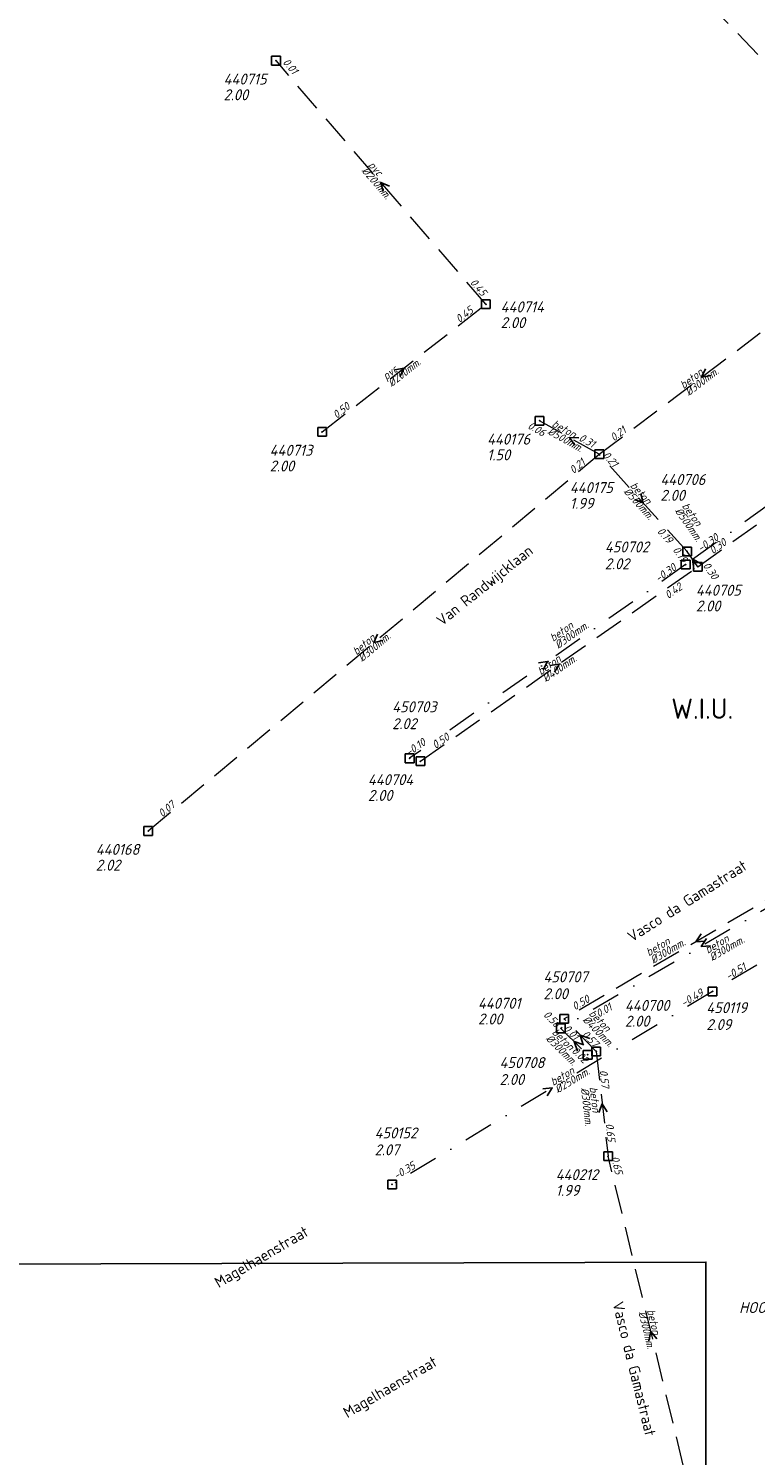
# Model space of a CAD drawing. Header units: metres. Extents: x 152202 to 157341, y 461610 to 468701.
# Tile 151 of 238: x 155950 to 156075, y 463688 to 463933. Entities that reach past the tile are written whole.
import ezdxf
from ezdxf.enums import TextEntityAlignment as Align

# ---------------------------------------------------------------- set-up
doc = ezdxf.new("R2010")
doc.units = ezdxf.units.M
doc.header["$PDMODE"] = 64
doc.header["$PDSIZE"] = 1.5
doc.linetypes.add('RI-HWA', pattern=[7.4, 5, -2.4])
doc.linetypes.add('RI-VWA', pattern=[11, 5, -3, 0, -3])
doc.layers.get('0').update_dxf_attribs({"linetype": 'CONTINUOUS'})
doc.layers.get('DEFPOINTS').update_dxf_attribs({"linetype": 'CONTINUOUS'})
for name, color, linetype, lineweight in [('B-OI-RI-HWA-BOB-T18', 150, 'CONTINUOUS', 18), ('B-OI-RI-HWA-MATERIAAL-T18', 150, 'CONTINUOUS', 18), ('B-OI-RI-HWA-PUTDEKSELHOOGTE-T25', 150, 'CONTINUOUS', 25), ('B-OI-RI-HWA-PUTNUMMER-T25', 150, 'CONTINUOUS', 25), ('B-OI-RI-HWA_DIAMETER-T18', 150, 'CONTINUOUS', 18), ('B-OI-RI-HWA_RIOOLPUT-S', 150, 'CONTINUOUS', 25), ('B-OI-RI-HWA_TRANSPORTLEIDING-G', 150, 'RI-HWA', 18), ('B-OI-RI-STROOMRICHTING-S', 252, 'CONTINUOUS', 25), ('B-OI-RI-VWA-BOB-T18', 34, 'CONTINUOUS', 18), ('B-OI-RI-VWA-DIAMETER-T18', 34, 'CONTINUOUS', 18), ('B-OI-RI-VWA-MATERIAAL-T18', 34, 'CONTINUOUS', 18), ('B-OI-RI-VWA_PUTDEKSELHOOGTE-T25', 34, 'CONTINUOUS', 25), ('B-OI-RI-VWA_PUTNUMMER-T25', 34, 'CONTINUOUS', 25), ('B-OI-RI-VWA_RIOOLPUT-S', 34, 'CONTINUOUS', 25), ('B-OI-RI-VWA_TRANSPORTLEIDING-G', 34, 'RI-VWA', 18), ('B-OI-WH-WATERPEIL-T35', 3, 'CONTINUOUS', 35), ('B-RO-OG-TOPOGRAFIE-T18', 2, 'CONTINUOUS', 18), ('N-OI-WH-T25', 2, 'CONTINUOUS', 25)]:
    doc.layers.add(name, color=color, linetype=linetype, lineweight=lineweight)
doc.styles.add('NLCS-ISO-M200-T18', font='NLCS-ISO.ttf', dxfattribs={"height": 360})
doc.styles.add('NLCS-ISO-M500-T18_CURSIEF', font='NLCS-ISO.ttf', dxfattribs={"oblique": 15, "height": 0.9})
doc.styles.add('NLCS-ISO-M750-T18_CURSIEF', font='NLCS-ISO.ttf', dxfattribs={"oblique": 15, "height": 1.35})
doc.styles.add('NLCS-ISO-M750-T25_CURSIEF', font='NLCS-ISO.ttf', dxfattribs={"oblique": 15, "height": 1.875})
doc.styles.add('NLCS-ISO-M750-T35', font='NLCS-ISO.ttf', dxfattribs={"height": 2.625})

# ---------------------------------------------------------------- blocks, each defined once
blk = doc.blocks.new('ACMAP_ANN_TEMPLATE_hwa-diam')
at = {"style": 'NLCS-ISO-M750-T18_CURSIEF', "oblique": 15}
blk.add_attdef('hwa-diam', (-3.7, -1.3), '', height=1.35, dxfattribs=at)
blk = doc.blocks.new('ACMAP_ANN_TEMPLATE_hwa-materiaal')
at = {"style": 'NLCS-ISO-M750-T18_CURSIEF', "oblique": 15}
blk.add_attdef('hwa-mat', (-3.7, 0.2), '', height=1.35, dxfattribs=at)
blk = doc.blocks.new('ACMAP_ANN_TEMPLATE_hwa-nap-l')
at = {"style": 'NLCS-ISO-M750-T18_CURSIEF', "oblique": 15}
blk.add_attdef('hwa-nap-l', (3.3, 0.2), '', height=1.35, dxfattribs=at)
blk = doc.blocks.new('ACMAP_ANN_TEMPLATE_hwa-nap-r')
at = {"style": 'NLCS-ISO-M750-T18_CURSIEF', "oblique": 15}
blk.add_attdef('hwa-nap-r', (-5.6, 0.2), '', height=1.35, dxfattribs=at)
blk = doc.blocks.new('ACMAP_ANN_TEMPLATE_vwa-diam')
at = {"style": 'NLCS-ISO-M750-T18_CURSIEF', "oblique": 15}
blk.add_attdef('vwa-diam', (0.3, -1.3), '', height=1.35, dxfattribs=at)
blk = doc.blocks.new('ACMAP_ANN_TEMPLATE_vwa-materiaal')
at = {"style": 'NLCS-ISO-M750-T18_CURSIEF', "oblique": 15}
blk.add_attdef('vwa-mat', (0.3, 0.2), '', height=1.35, dxfattribs=at)
blk = doc.blocks.new('ACMAP_ANN_TEMPLATE_vwa-nap-l')
at = {"style": 'NLCS-ISO-M750-T18_CURSIEF', "oblique": 15}
blk.add_attdef('vwa-nap-l', (3.3, 0.2), '', height=1.35, dxfattribs=at)
blk = doc.blocks.new('ACMAP_ANN_TEMPLATE_vwa-nap-r')
at = {"style": 'NLCS-ISO-M750-T18_CURSIEF', "oblique": 15}
blk.add_attdef('vwa-nap-r', (-5.6, 0.2), '', height=1.35, dxfattribs=at)
blk = doc.blocks.new('ACMAP_ANN_TEMPLATE_hwa-puth')
at = {"color": 0, "linetype": 'ByBlock', "style": 'NLCS-ISO-M750-T25_CURSIEF', "oblique": 15}
blk.add_attdef('hwa-puth', (-9, -6.8), '', height=1.88, dxfattribs=at)
blk = doc.blocks.new('ACMAP_ANN_TEMPLATE_hwa-putnr')
at = {"color": 0, "linetype": 'ByBlock', "style": 'NLCS-ISO-M750-T25_CURSIEF', "oblique": 15}
blk.add_attdef('hwa-putnr', (-9, -4.1), '', height=1.88, dxfattribs=at)
blk = doc.blocks.new('ACMAP_ANN_TEMPLATE_vwa-puth')
at = {"style": 'NLCS-ISO-M750-T25_CURSIEF', "oblique": 15}
blk.add_attdef('vwa-puth', (-3, 5), '', height=1.88, dxfattribs=at)
blk = doc.blocks.new('ACMAP_ANN_TEMPLATE_vwa-putnr')
at = {"style": 'NLCS-ISO-M750-T25_CURSIEF', "oblique": 15}
blk.add_attdef('vaw-putnr', (-3, 7.9), '', height=1.88, dxfattribs=at)

msp = doc.modelspace()

# ---------------------------------------------------------------- linework, layer by layer
at = {"layer": 'B-OI-RI-HWA_RIOOLPUT-S'}
for p in [(155992.6, 463927.8), (156028.6, 463886.01), (156037.8, 463866.01), (156000.5, 463864.1), (156048.05, 463860.25), (156063.11, 463843.59), (156064.96, 463840.95), (156017.36, 463807.57), (155970.68, 463795.61), (156042.03, 463763.36), (156047.52, 463757.79), (156049.57, 463739.79)]:
    msp.add_point(p, dxfattribs=at)
at = {"layer": 'B-OI-RI-HWA_TRANSPORTLEIDING-G'}
for p, q in [((156085.5, 463918.15), (156027.9, 463978.2)), ((156028.6, 463886.01), (155992.6, 463927.8)), ((156000.5, 463864.1), (156028.6, 463886.01)), ((156048.05, 463860.25), (156083.1, 463886.7)), ((156048.05, 463860.25), (156037.8, 463866.01)), ((156064.96, 463840.95), (156102.83, 463868.08)), ((155970.68, 463795.61), (156048.05, 463860.25)), ((156063.11, 463843.59), (156048.05, 463860.25)), ((156064.96, 463840.95), (156063.11, 463843.59)), ((156017.36, 463807.57), (156064.96, 463840.95)), ((156087.21, 463789.83), (156042.03, 463763.36)), ((156047.52, 463757.79), (156042.03, 463763.36)), ((156047.52, 463757.79), (156049.57, 463739.79)), ((156064.21, 463679.62), (156049.57, 463739.79))]:
    msp.add_line(p, q, dxfattribs=at)
at = {"layer": 'B-OI-RI-STROOMRICHTING-S'}
for points in [[(156012.09, 463906.28), (156010.6, 463906.91), (156010.99, 463905.34)], [(156012.97, 463874.74), (156014.55, 463875.05), (156013.86, 463873.6)], [(156066.29, 463874.92), (156065.58, 463873.47), (156067.16, 463873.77)], [(156044.53, 463863.05), (156042.92, 463863.13), (156043.83, 463861.8)], [(156055.15, 463853.47), (156055.58, 463851.92), (156054.08, 463852.51)], [(156065.57, 463841.44), (156064.03, 463842.27), (156064.29, 463840.54)], [(156010.01, 463829.41), (156009.36, 463827.93), (156010.93, 463828.3)], [(156037.6, 463824.46), (156039.19, 463824.7), (156038.43, 463823.28)], [(156039.57, 463824.02), (156041.16, 463824.26), (156040.39, 463822.84)], [(156065.5, 463777.94), (156064.62, 463776.59), (156066.23, 463776.7)], [(156066.43, 463777.16), (156065.54, 463775.81), (156067.15, 463775.91)], [(156046.43, 463760.01), (156044.77, 463760.57), (156045.31, 463758.92)], [(156045.41, 463758.93), (156043.76, 463759.47), (156044.32, 463757.82)], [(156038.38, 463751.39), (156039.99, 463751.52), (156039.13, 463750.16)], [(156049.42, 463747.44), (156048.54, 463748.79), (156047.99, 463747.28)], [(156057.93, 463708.48), (156056.89, 463709.7), (156056.53, 463708.14)]]:
    msp.add_lwpolyline(points, dxfattribs=at)
at = {"layer": 'B-OI-RI-VWA_RIOOLPUT-S'}
for p in [(156062.86, 463841.32), (156015.52, 463808.08), (156067.47, 463768.07), (156041.46, 463761.74), (156046.05, 463757.2), (156012.51, 463734.96)]:
    msp.add_point(p, dxfattribs=at)
at = {"layer": 'B-OI-RI-VWA_TRANSPORTLEIDING-G'}
for p, q in [((156095.11, 463864.56), (156062.86, 463841.32)), ((156062.86, 463841.32), (156015.52, 463808.08)), ((156122.76, 463800.99), (156067.47, 463768.07)), ((156089.63, 463789.88), (156041.46, 463761.74)), ((156067.47, 463768.07), (156012.51, 463734.96)), ((156041.46, 463761.74), (156046.05, 463757.2))]:
    msp.add_line(p, q, dxfattribs=at)
at = {"layer": 'DEFPOINTS', "flags": 128}
msp.add_lwpolyline([(156168.936, 464091.505), (156055.461, 464091.505), (155897.961, 464091.505), (155751.898, 464091.505), (155752.365, 463720.774), (155754.868, 463720.773), (156066.337, 463721.633), (156066.337, 463491.501), (156221.48, 463491.501), (156221.48, 463568.71), (156362.961, 463568.71), (156362.961, 463869.287), (156168.936, 463869.897)], close=True, dxfattribs=at)

# ---------------------------------------------------------------- block references
at = {"layer": 'B-OI-RI-HWA-BOB-T18'}
ref = msp.add_blockref('ACMAP_ANN_TEMPLATE_hwa-nap-r', (155997.153, 463923.089), dxfattribs=dict(at, rotation=310.7432578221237))
ref.add_attrib('hwa-nap-r', '0.01', (155993.65, 463927.462), dxfattribs={"layer": '0', "color": 0, "linetype": 'ByBlock', "height": 1.35, "rotation": 310.74326, "style": 'NLCS-ISO-M750-T18_CURSIEF', "oblique": 15})
ref = msp.add_blockref('ACMAP_ANN_TEMPLATE_hwa-nap-l', (156023.479, 463892.056), dxfattribs=dict(at, rotation=310.7432578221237))
ref.add_attrib('hwa-nap-l', '0.45', (156025.784, 463889.686), dxfattribs={"layer": '0', "color": 0, "linetype": 'ByBlock', "height": 1.35, "rotation": 310.74326, "style": 'NLCS-ISO-M750-T18_CURSIEF', "oblique": 15})
ref = msp.add_blockref('ACMAP_ANN_TEMPLATE_hwa-nap-r', (156028.6, 463886.01), dxfattribs=dict(at, rotation=37.94408774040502))
ref.add_attrib('hwa-nap-r', '0.45', (156024.061, 463882.724), dxfattribs={"layer": '0', "color": 0, "linetype": 'ByBlock', "height": 1.35, "rotation": 37.94409, "style": 'NLCS-ISO-M750-T18_CURSIEF', "oblique": 15})
ref = msp.add_blockref('ACMAP_ANN_TEMPLATE_hwa-nap-l', (156000.5, 463864.1), dxfattribs=dict(at, rotation=37.94408774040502))
ref.add_attrib('hwa-nap-l', '0.50', (156002.979, 463866.287), dxfattribs={"layer": '0', "color": 0, "linetype": 'ByBlock', "height": 1.35, "rotation": 37.94409, "style": 'NLCS-ISO-M750-T18_CURSIEF', "oblique": 15})
ref = msp.add_blockref('ACMAP_ANN_TEMPLATE_hwa-nap-r', (156040.418, 463861.84), dxfattribs=dict(at, rotation=330.6661373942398))
ref.add_attrib('hwa-nap-r', '0.06', (156035.634, 463864.757), dxfattribs={"layer": '0', "color": 0, "linetype": 'ByBlock', "height": 1.35, "rotation": 330.66614, "style": 'NLCS-ISO-M750-T18_CURSIEF', "oblique": 15})
ref = msp.add_blockref('ACMAP_ANN_TEMPLATE_hwa-nap-l', (156041.433, 463864.129), dxfattribs=dict(at, rotation=330.6661373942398))
ref.add_attrib('hwa-nap-l', '0.31', (156044.408, 463862.686), dxfattribs={"layer": '0', "color": 0, "linetype": 'ByBlock', "height": 1.35, "rotation": 330.66614, "style": 'NLCS-ISO-M750-T18_CURSIEF', "oblique": 15})
ref = msp.add_blockref('ACMAP_ANN_TEMPLATE_hwa-nap-l', (156048.05, 463860.25), dxfattribs=dict(at, rotation=37.03952710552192))
ref.add_attrib('hwa-nap-l', '0.21', (156050.564, 463862.397), dxfattribs={"layer": '0', "color": 0, "linetype": 'ByBlock', "height": 1.35, "rotation": 37.03953, "style": 'NLCS-ISO-M750-T18_CURSIEF', "oblique": 15})
ref = msp.add_blockref('ACMAP_ANN_TEMPLATE_hwa-nap-r', (156048.05, 463860.25), dxfattribs=dict(at, rotation=39.87760735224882))
ref.add_attrib('hwa-nap-r', '0.21', (156043.624, 463856.813), dxfattribs={"layer": '0', "color": 0, "linetype": 'ByBlock', "height": 1.35, "rotation": 39.87761, "style": 'NLCS-ISO-M750-T18_CURSIEF', "oblique": 15})
ref = msp.add_blockref('ACMAP_ANN_TEMPLATE_hwa-nap-r', (156052.14, 463855.704), dxfattribs=dict(at, rotation=312.1123702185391))
ref.add_attrib('hwa-nap-r', '0.21', (156048.533, 463859.993), dxfattribs={"layer": '0', "color": 0, "linetype": 'ByBlock', "height": 1.35, "rotation": 312.11237, "style": 'NLCS-ISO-M750-T18_CURSIEF', "oblique": 15})
ref = msp.add_blockref('ACMAP_ANN_TEMPLATE_hwa-nap-l', (156055.522, 463849.275), dxfattribs=dict(at, rotation=312.1123702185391))
ref.add_attrib('hwa-nap-l', '0.19', (156057.884, 463846.961), dxfattribs={"layer": '0', "color": 0, "linetype": 'ByBlock', "height": 1.35, "rotation": 312.11237, "style": 'NLCS-ISO-M750-T18_CURSIEF', "oblique": 15})
ref = msp.add_blockref('ACMAP_ANN_TEMPLATE_hwa-nap-r', (156063.614, 463839.148), dxfattribs=dict(at, rotation=305.0211413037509))
ref.add_attrib('hwa-nap-r', '0.19', (156060.564, 463843.849), dxfattribs={"layer": '0', "color": 0, "linetype": 'ByBlock', "height": 1.35, "rotation": 305.02114, "style": 'NLCS-ISO-M750-T18_CURSIEF', "oblique": 15})
ref = msp.add_blockref('ACMAP_ANN_TEMPLATE_hwa-nap-l', (156064.96, 463840.95), dxfattribs=dict(at, rotation=35.61774370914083))
ref.add_attrib('hwa-nap-l', '0.30', (156067.526, 463843.034), dxfattribs={"layer": '0', "color": 0, "linetype": 'ByBlock', "height": 1.35, "rotation": 35.61774, "style": 'NLCS-ISO-M750-T18_CURSIEF', "oblique": 15})
ref = msp.add_blockref('ACMAP_ANN_TEMPLATE_hwa-nap-l', (156063.685, 463843.737), dxfattribs=dict(at, rotation=305.0211413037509))
ref.add_attrib('hwa-nap-l', '0.30', (156065.743, 463841.149), dxfattribs={"layer": '0', "color": 0, "linetype": 'ByBlock', "height": 1.35, "rotation": 305.02114, "style": 'NLCS-ISO-M750-T18_CURSIEF', "oblique": 15})
ref = msp.add_blockref('ACMAP_ANN_TEMPLATE_hwa-nap-r', (156064.569, 463838.413), dxfattribs=dict(at, rotation=35.0404623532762))
ref.add_attrib('hwa-nap-r', '0.42', (156059.869, 463835.362), dxfattribs={"layer": '0', "color": 0, "linetype": 'ByBlock', "height": 1.35, "rotation": 35.04046, "style": 'NLCS-ISO-M750-T18_CURSIEF', "oblique": 15})
ref = msp.add_blockref('ACMAP_ANN_TEMPLATE_hwa-nap-l', (156017.36, 463807.57), dxfattribs=dict(at, rotation=35.0404623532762))
ref.add_attrib('hwa-nap-l', '0.50', (156019.947, 463809.628), dxfattribs={"layer": '0', "color": 0, "linetype": 'ByBlock', "height": 1.35, "rotation": 35.04046, "style": 'NLCS-ISO-M750-T18_CURSIEF', "oblique": 15})
ref = msp.add_blockref('ACMAP_ANN_TEMPLATE_hwa-nap-l', (155970.68, 463795.61), dxfattribs=dict(at, rotation=39.87760735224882))
ref.add_attrib('hwa-nap-l', '0.07', (155973.084, 463797.879), dxfattribs={"layer": '0', "color": 0, "linetype": 'ByBlock', "height": 1.35, "rotation": 39.87761, "style": 'NLCS-ISO-M750-T18_CURSIEF', "oblique": 15})
ref = msp.add_blockref('ACMAP_ANN_TEMPLATE_hwa-nap-r', (156048.808, 463767.451), dxfattribs=dict(at, rotation=30.36512928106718))
ref.add_attrib('hwa-nap-r', '0.50', (156043.875, 463764.792), dxfattribs={"layer": '0', "color": 0, "linetype": 'ByBlock', "height": 1.35, "rotation": 30.36513, "style": 'NLCS-ISO-M750-T18_CURSIEF', "oblique": 15})
ref = msp.add_blockref('ACMAP_ANN_TEMPLATE_hwa-nap-r', (156042.146, 463759.861), dxfattribs=dict(at, rotation=314.5855712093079))
ref.add_attrib('hwa-nap-r', '0.56', (156038.357, 463763.989), dxfattribs={"layer": '0', "color": 0, "linetype": 'ByBlock', "height": 1.35, "rotation": 314.58557, "style": 'NLCS-ISO-M750-T18_CURSIEF', "oblique": 15})
ref = msp.add_blockref('ACMAP_ANN_TEMPLATE_hwa-nap-l', (156042.504, 463762.8), dxfattribs=dict(at, rotation=314.5855712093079))
ref.add_attrib('hwa-nap-l', '0.57', (156044.963, 463760.591), dxfattribs={"layer": '0', "color": 0, "linetype": 'ByBlock', "height": 1.35, "rotation": 314.58557, "style": 'NLCS-ISO-M750-T18_CURSIEF', "oblique": 15})
ref = msp.add_blockref('ACMAP_ANN_TEMPLATE_hwa-nap-l', (156047.52, 463757.79), dxfattribs=dict(at, rotation=276.4973574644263))
ref.add_attrib('hwa-nap-l', '0.57', (156048.092, 463754.534), dxfattribs={"layer": '0', "color": 0, "linetype": 'ByBlock', "height": 1.35, "rotation": 276.49736, "style": 'NLCS-ISO-M750-T18_CURSIEF', "oblique": 15})
ref = msp.add_blockref('ACMAP_ANN_TEMPLATE_hwa-nap-r', (156049.57, 463739.79), dxfattribs=dict(at, rotation=276.4973574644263))
ref.add_attrib('hwa-nap-r', '0.65', (156049.135, 463745.377), dxfattribs={"layer": '0', "color": 0, "linetype": 'ByBlock', "height": 1.35, "rotation": 276.49736, "style": 'NLCS-ISO-M750-T18_CURSIEF', "oblique": 15})
ref = msp.add_blockref('ACMAP_ANN_TEMPLATE_hwa-nap-r', (156051.197, 463734.148), dxfattribs=dict(at, rotation=283.6749518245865))
ref.add_attrib('hwa-nap-r', '0.65', (156050.067, 463739.636), dxfattribs={"layer": '0', "color": 0, "linetype": 'ByBlock', "height": 1.35, "rotation": 283.67495, "style": 'NLCS-ISO-M750-T18_CURSIEF', "oblique": 15})
at = {"layer": 'B-OI-RI-HWA-MATERIAAL-T18'}
ref = msp.add_blockref('ACMAP_ANN_TEMPLATE_hwa-materiaal', (156010.6, 463906.905), dxfattribs=dict(at, rotation=310.7432578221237))
ref.add_attrib('hwa-mat', 'pvc', (156008.337, 463909.839), dxfattribs={"layer": '0', "color": 0, "linetype": 'ByBlock', "height": 1.35, "rotation": 310.74326, "style": 'NLCS-ISO-M750-T18_CURSIEF', "oblique": 15})
ref = msp.add_blockref('ACMAP_ANN_TEMPLATE_hwa-materiaal', (156014.55, 463875.055), dxfattribs=dict(at, rotation=37.94408774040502))
ref.add_attrib('hwa-mat', 'pvc', (156011.509, 463872.938), dxfattribs={"layer": '0', "color": 0, "linetype": 'ByBlock', "height": 1.35, "rotation": 37.94409, "style": 'NLCS-ISO-M750-T18_CURSIEF', "oblique": 15})
ref = msp.add_blockref('ACMAP_ANN_TEMPLATE_hwa-materiaal', (156065.575, 463873.475), dxfattribs=dict(at, rotation=37.03952710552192))
ref.add_attrib('hwa-mat', 'beton', (156062.501, 463871.406), dxfattribs={"layer": '0', "color": 0, "linetype": 'ByBlock', "height": 1.35, "rotation": 37.03953, "style": 'NLCS-ISO-M750-T18_CURSIEF', "oblique": 15})
ref = msp.add_blockref('ACMAP_ANN_TEMPLATE_hwa-materiaal', (156042.925, 463863.13), dxfattribs=dict(at, rotation=330.6661373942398))
ref.add_attrib('hwa-mat', 'beton', (156039.797, 463865.117), dxfattribs={"layer": '0', "color": 0, "linetype": 'ByBlock', "height": 1.35, "rotation": 330.66614, "style": 'NLCS-ISO-M750-T18_CURSIEF', "oblique": 15})
ref = msp.add_blockref('ACMAP_ANN_TEMPLATE_hwa-materiaal', (156055.58, 463851.92), dxfattribs=dict(at, rotation=312.1123702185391))
ref.add_attrib('hwa-mat', 'beton', (156053.247, 463854.799), dxfattribs={"layer": '0', "color": 0, "linetype": 'ByBlock', "height": 1.35, "rotation": 312.11237, "style": 'NLCS-ISO-M750-T18_CURSIEF', "oblique": 15})
ref = msp.add_blockref('ACMAP_ANN_TEMPLATE_hwa-materiaal', (156064.13, 463848.239), dxfattribs=dict(at, rotation=305.0211413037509))
ref.add_attrib('hwa-mat', 'beton', (156062.17, 463851.384), dxfattribs={"layer": '0', "color": 0, "linetype": 'ByBlock', "height": 1.35, "rotation": 305.02114, "style": 'NLCS-ISO-M750-T18_CURSIEF', "oblique": 15})
ref = msp.add_blockref('ACMAP_ANN_TEMPLATE_hwa-materiaal', (156009.365, 463827.93), dxfattribs=dict(at, rotation=39.87760735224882))
ref.add_attrib('hwa-mat', 'beton', (156006.397, 463825.711), dxfattribs={"layer": '0', "color": 0, "linetype": 'ByBlock', "height": 1.35, "rotation": 39.87761, "style": 'NLCS-ISO-M750-T18_CURSIEF', "oblique": 15})
ref = msp.add_blockref('ACMAP_ANN_TEMPLATE_hwa-materiaal', (156041.16, 463824.26), dxfattribs=dict(at, rotation=35.0404623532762))
ref.add_attrib('hwa-mat', 'beton', (156038.016, 463822.299), dxfattribs={"layer": '0', "color": 0, "linetype": 'ByBlock', "height": 1.35, "rotation": 35.04046, "style": 'NLCS-ISO-M750-T18_CURSIEF', "oblique": 15})
ref = msp.add_blockref('ACMAP_ANN_TEMPLATE_hwa-materiaal', (156059.822, 463775.773), dxfattribs=dict(at, rotation=30.36512928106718))
ref.add_attrib('hwa-mat', 'beton', (156056.529, 463774.076), dxfattribs={"layer": '0', "color": 0, "linetype": 'ByBlock', "height": 1.35, "rotation": 30.36513, "style": 'NLCS-ISO-M750-T18_CURSIEF', "oblique": 15})
ref = msp.add_blockref('ACMAP_ANN_TEMPLATE_hwa-materiaal', (156048.604, 463761.402), dxfattribs=dict(at, rotation=314.5855712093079))
ref.add_attrib('hwa-mat', 'beton', (156046.15, 463764.177), dxfattribs={"layer": '0', "color": 0, "linetype": 'ByBlock', "height": 1.35, "rotation": 314.58557, "style": 'NLCS-ISO-M750-T18_CURSIEF', "oblique": 15})
ref = msp.add_blockref('ACMAP_ANN_TEMPLATE_hwa-materiaal', (156046.602, 463747.932), dxfattribs=dict(at, rotation=276.4973574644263))
ref.add_attrib('hwa-mat', 'beton', (156046.382, 463751.631), dxfattribs={"layer": '0', "color": 0, "linetype": 'ByBlock', "height": 1.35, "rotation": 276.49736, "style": 'NLCS-ISO-M750-T18_CURSIEF', "oblique": 15})
ref = msp.add_blockref('ACMAP_ANN_TEMPLATE_hwa-materiaal', (156056.89, 463709.705), dxfattribs=dict(at, rotation=283.6749518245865))
ref.add_attrib('hwa-mat', 'beton', (156056.21, 463713.347), dxfattribs={"layer": '0', "color": 0, "linetype": 'ByBlock', "height": 1.35, "rotation": 283.67495, "style": 'NLCS-ISO-M750-T18_CURSIEF', "oblique": 15})
at = {"layer": 'B-OI-RI-HWA-PUTDEKSELHOOGTE-T25'}
for p, values in [((155992.6, 463927.8), {'hwa-puth': '2.00'}), ((156040.121, 463888.702), {'hwa-puth': '2.00'}), ((156037.8, 463866.01), {'hwa-puth': '1.50'}), ((156000.5, 463864.1), {'hwa-puth': '2.00'}), ((156067.523, 463859.079), {'hwa-puth': '2.00'}), ((156051.999, 463857.697), {'hwa-puth': '1.99'}), ((156073.613, 463840.08), {'hwa-puth': '2.00'}), ((156017.36, 463807.57), {'hwa-puth': '2.00'}), ((155970.68, 463795.61), {'hwa-puth': '2.02'}), ((156036.238, 463769.205), {'hwa-puth': '2.00'}), ((156061.444, 463768.836), {'hwa-puth': '2.00'}), ((156049.57, 463739.79), {'hwa-puth': '1.99'})]:
    msp.add_blockref('ACMAP_ANN_TEMPLATE_hwa-puth', p, dxfattribs=at).add_auto_attribs(values)
at = {"layer": 'B-OI-RI-HWA-PUTNUMMER-T25'}
for p, values in [((155992.6, 463927.8), {'hwa-putnr': '440715'}), ((156040.121, 463888.702), {'hwa-putnr': '440714'}), ((156037.8, 463866.01), {'hwa-putnr': '440176'}), ((156000.5, 463864.1), {'hwa-putnr': '440713'}), ((156067.523, 463859.079), {'hwa-putnr': '440706'}), ((156051.999, 463857.697), {'hwa-putnr': '440175'}), ((156073.613, 463840.08), {'hwa-putnr': '440705'}), ((156017.36, 463807.57), {'hwa-putnr': '440704'}), ((155970.68, 463795.61), {'hwa-putnr': '440168'}), ((156036.238, 463769.205), {'hwa-putnr': '440701'}), ((156061.444, 463768.836), {'hwa-putnr': '440700'}), ((156049.57, 463739.79), {'hwa-putnr': '440212'})]:
    msp.add_blockref('ACMAP_ANN_TEMPLATE_hwa-putnr', p, dxfattribs=at).add_auto_attribs(values)
at = {"layer": 'B-OI-RI-HWA_DIAMETER-T18'}
ref = msp.add_blockref('ACMAP_ANN_TEMPLATE_hwa-diam', (156010.6, 463906.905), dxfattribs=dict(at, rotation=310.7432578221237))
ref.add_attrib('hwa-diam', '%%c200mm.', (156007.2, 463908.86), dxfattribs={"layer": '0', "color": 0, "linetype": 'ByBlock', "height": 1.35, "rotation": 310.74326, "style": 'NLCS-ISO-M750-T18_CURSIEF', "oblique": 15})
ref = msp.add_blockref('ACMAP_ANN_TEMPLATE_hwa-diam', (156014.55, 463875.055), dxfattribs=dict(at, rotation=37.94408774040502))
ref.add_attrib('hwa-diam', '%%c200mm.', (156012.431, 463871.755), dxfattribs={"layer": '0', "color": 0, "linetype": 'ByBlock', "height": 1.35, "rotation": 37.94409, "style": 'NLCS-ISO-M750-T18_CURSIEF', "oblique": 15})
ref = msp.add_blockref('ACMAP_ANN_TEMPLATE_hwa-diam', (156065.575, 463873.475), dxfattribs=dict(at, rotation=37.03952710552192))
ref.add_attrib('hwa-diam', '%%c300mm.', (156063.405, 463870.209), dxfattribs={"layer": '0', "color": 0, "linetype": 'ByBlock', "height": 1.35, "rotation": 37.03953, "style": 'NLCS-ISO-M750-T18_CURSIEF', "oblique": 15})
ref = msp.add_blockref('ACMAP_ANN_TEMPLATE_hwa-diam', (156042.925, 463863.13), dxfattribs=dict(at, rotation=330.6661373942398))
ref.add_attrib('hwa-diam', '%%c500mm.', (156039.063, 463863.809), dxfattribs={"layer": '0', "color": 0, "linetype": 'ByBlock', "height": 1.35, "rotation": 330.66614, "style": 'NLCS-ISO-M750-T18_CURSIEF', "oblique": 15})
ref = msp.add_blockref('ACMAP_ANN_TEMPLATE_hwa-diam', (156055.58, 463851.92), dxfattribs=dict(at, rotation=312.1123702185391))
ref.add_attrib('hwa-diam', '%%c500mm.', (156052.134, 463853.793), dxfattribs={"layer": '0', "color": 0, "linetype": 'ByBlock', "height": 1.35, "rotation": 312.11237, "style": 'NLCS-ISO-M750-T18_CURSIEF', "oblique": 15})
ref = msp.add_blockref('ACMAP_ANN_TEMPLATE_hwa-diam', (156064.13, 463848.239), dxfattribs=dict(at, rotation=305.0211413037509))
ref.add_attrib('hwa-diam', '%%c500mm.', (156060.942, 463850.523), dxfattribs={"layer": '0', "color": 0, "linetype": 'ByBlock', "height": 1.35, "rotation": 305.02114, "style": 'NLCS-ISO-M750-T18_CURSIEF', "oblique": 15})
ref = msp.add_blockref('ACMAP_ANN_TEMPLATE_hwa-diam', (156009.365, 463827.93), dxfattribs=dict(at, rotation=39.87760735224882))
ref.add_attrib('hwa-diam', '%%c300mm.', (156007.359, 463824.56), dxfattribs={"layer": '0', "color": 0, "linetype": 'ByBlock', "height": 1.35, "rotation": 39.87761, "style": 'NLCS-ISO-M750-T18_CURSIEF', "oblique": 15})
ref = msp.add_blockref('ACMAP_ANN_TEMPLATE_hwa-diam', (156041.16, 463824.26), dxfattribs=dict(at, rotation=35.0404623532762))
ref.add_attrib('hwa-diam', '%%c400mm.', (156038.877, 463821.071), dxfattribs={"layer": '0', "color": 0, "linetype": 'ByBlock', "height": 1.35, "rotation": 35.04046, "style": 'NLCS-ISO-M750-T18_CURSIEF', "oblique": 15})
ref = msp.add_blockref('ACMAP_ANN_TEMPLATE_hwa-diam', (156059.822, 463775.773), dxfattribs=dict(at, rotation=30.36512928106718))
ref.add_attrib('hwa-diam', '%%c300mm.', (156057.287, 463772.781), dxfattribs={"layer": '0', "color": 0, "linetype": 'ByBlock', "height": 1.35, "rotation": 30.36513, "style": 'NLCS-ISO-M750-T18_CURSIEF', "oblique": 15})
ref = msp.add_blockref('ACMAP_ANN_TEMPLATE_hwa-diam', (156048.604, 463761.402), dxfattribs=dict(at, rotation=314.5855712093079))
ref.add_attrib('hwa-diam', '%%c400mm.', (156045.081, 463763.124), dxfattribs={"layer": '0', "color": 0, "linetype": 'ByBlock', "height": 1.35, "rotation": 314.58557, "style": 'NLCS-ISO-M750-T18_CURSIEF', "oblique": 15})
ref = msp.add_blockref('ACMAP_ANN_TEMPLATE_hwa-diam', (156046.602, 463747.932), dxfattribs=dict(at, rotation=276.4973574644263))
ref.add_attrib('hwa-diam', '%%c300mm.', (156044.892, 463751.461), dxfattribs={"layer": '0', "color": 0, "linetype": 'ByBlock', "height": 1.35, "rotation": 276.49736, "style": 'NLCS-ISO-M750-T18_CURSIEF', "oblique": 15})
ref = msp.add_blockref('ACMAP_ANN_TEMPLATE_hwa-diam', (156056.89, 463709.705), dxfattribs=dict(at, rotation=283.6749518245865))
ref.add_attrib('hwa-diam', '%%c300mm.', (156054.752, 463712.993), dxfattribs={"layer": '0', "color": 0, "linetype": 'ByBlock', "height": 1.35, "rotation": 283.67495, "style": 'NLCS-ISO-M750-T18_CURSIEF', "oblique": 15})
at = {"layer": 'B-OI-RI-VWA-BOB-T18'}
ref = msp.add_blockref('ACMAP_ANN_TEMPLATE_vwa-nap-l', (156062.86, 463841.32), dxfattribs=dict(at, rotation=35.07478936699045))
ref.add_attrib('vwa-nap-l', '-0.30', (156065.446, 463843.38), dxfattribs={"layer": '0', "color": 0, "linetype": 'ByBlock', "height": 1.35, "rotation": 35.07479, "style": 'NLCS-ISO-M750-T18_CURSIEF', "oblique": 15})
ref = msp.add_blockref('ACMAP_ANN_TEMPLATE_vwa-nap-r', (156062.86, 463841.32), dxfattribs=dict(at, rotation=35.77728149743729))
ref.add_attrib('vwa-nap-r', '-0.30', (156058.2, 463838.208), dxfattribs={"layer": '0', "color": 0, "linetype": 'ByBlock', "height": 1.35, "rotation": 35.77728, "style": 'NLCS-ISO-M750-T18_CURSIEF', "oblique": 15})
ref = msp.add_blockref('ACMAP_ANN_TEMPLATE_vwa-nap-r', (156020.101, 463811.436), dxfattribs=dict(at, rotation=35.07478936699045))
ref.add_attrib('vwa-nap-r', '-0.10', (156015.403, 463808.381), dxfattribs={"layer": '0', "color": 0, "linetype": 'ByBlock', "height": 1.35, "rotation": 35.07479, "style": 'NLCS-ISO-M750-T18_CURSIEF', "oblique": 15})
ref = msp.add_blockref('ACMAP_ANN_TEMPLATE_vwa-nap-l', (156067.47, 463768.07), dxfattribs=dict(at, rotation=31.0663629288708))
ref.add_attrib('vwa-nap-l', '-0.51', (156070.193, 463769.944), dxfattribs={"layer": '0', "color": 0, "linetype": 'ByBlock', "height": 1.35, "rotation": 31.06636, "style": 'NLCS-ISO-M750-T18_CURSIEF', "oblique": 15})
ref = msp.add_blockref('ACMAP_ANN_TEMPLATE_vwa-nap-r', (156067.47, 463768.07), dxfattribs=dict(at, rotation=30.76982416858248))
ref.add_attrib('vwa-nap-r', '-0.49', (156062.556, 463765.377), dxfattribs={"layer": '0', "color": 0, "linetype": 'ByBlock', "height": 1.35, "rotation": 30.76982, "style": 'NLCS-ISO-M750-T18_CURSIEF', "oblique": 15})
ref = msp.add_blockref('ACMAP_ANN_TEMPLATE_vwa-nap-r', (156052.886, 463766.213), dxfattribs=dict(at, rotation=30.29266194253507))
ref.add_attrib('vwa-nap-r', '0.01', (156047.95, 463763.561), dxfattribs={"layer": '0', "color": 0, "linetype": 'ByBlock', "height": 1.35, "rotation": 30.29266, "style": 'NLCS-ISO-M750-T18_CURSIEF', "oblique": 15})
ref = msp.add_blockref('ACMAP_ANN_TEMPLATE_vwa-nap-l', (156039.306, 463763.759), dxfattribs=dict(at, rotation=315.3137744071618))
ref.add_attrib('vwa-nap-l', '0.01', (156041.793, 463761.58), dxfattribs={"layer": '0', "color": 0, "linetype": 'ByBlock', "height": 1.35, "rotation": 315.31377, "style": 'NLCS-ISO-M750-T18_CURSIEF', "oblique": 15})
ref = msp.add_blockref('ACMAP_ANN_TEMPLATE_vwa-nap-r', (156047.045, 463753.683), dxfattribs=dict(at, rotation=315.3137744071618))
ref.add_attrib('vwa-nap-r', '0.02', (156043.204, 463757.763), dxfattribs={"layer": '0', "color": 0, "linetype": 'ByBlock', "height": 1.35, "rotation": 315.31377, "style": 'NLCS-ISO-M750-T18_CURSIEF', "oblique": 15})
ref = msp.add_blockref('ACMAP_ANN_TEMPLATE_vwa-nap-r', (156018.13, 463738.447), dxfattribs=dict(at, rotation=31.0663629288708))
ref.add_attrib('vwa-nap-r', '-0.35', (156013.23, 463735.729), dxfattribs={"layer": '0', "color": 0, "linetype": 'ByBlock', "height": 1.35, "rotation": 31.06636, "style": 'NLCS-ISO-M750-T18_CURSIEF', "oblique": 15})
at = {"layer": 'B-OI-RI-VWA-DIAMETER-T18'}
ref = msp.add_blockref('ACMAP_ANN_TEMPLATE_vwa-diam', (156040.001, 463827.703), dxfattribs=dict(at, rotation=35.07478936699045))
ref.add_attrib('vwa-diam', '%%c300mm.', (156040.994, 463826.811), dxfattribs={"layer": '0', "color": 0, "linetype": 'ByBlock', "height": 1.35, "rotation": 35.07479, "style": 'NLCS-ISO-M750-T18_CURSIEF', "oblique": 15})
ref = msp.add_blockref('ACMAP_ANN_TEMPLATE_vwa-diam', (156066.495, 463774.203), dxfattribs=dict(at, rotation=30.29266194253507))
ref.add_attrib('vwa-diam', '%%c300mm.', (156067.41, 463773.232), dxfattribs={"layer": '0', "color": 0, "linetype": 'ByBlock', "height": 1.35, "rotation": 30.29266, "style": 'NLCS-ISO-M750-T18_CURSIEF', "oblique": 15})
ref = msp.add_blockref('ACMAP_ANN_TEMPLATE_vwa-diam', (156039.474, 463761.015), dxfattribs=dict(at, rotation=315.3137744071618))
ref.add_attrib('vwa-diam', '%%c300mm.', (156038.773, 463759.88), dxfattribs={"layer": '0', "color": 0, "linetype": 'ByBlock', "height": 1.35, "rotation": 315.31377, "style": 'NLCS-ISO-M750-T18_CURSIEF', "oblique": 15})
ref = msp.add_blockref('ACMAP_ANN_TEMPLATE_vwa-diam', (156039.99, 463751.515), dxfattribs=dict(at, rotation=31.0663629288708))
ref.add_attrib('vwa-diam', '%%c250mm.', (156040.918, 463750.556), dxfattribs={"layer": '0', "color": 0, "linetype": 'ByBlock', "height": 1.35, "rotation": 31.06636, "style": 'NLCS-ISO-M750-T18_CURSIEF', "oblique": 15})
at = {"layer": 'B-OI-RI-VWA-MATERIAAL-T18'}
ref = msp.add_blockref('ACMAP_ANN_TEMPLATE_vwa-materiaal', (156040.001, 463827.703), dxfattribs=dict(at, rotation=35.07478936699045))
ref.add_attrib('vwa-mat', 'beton', (156040.132, 463828.039), dxfattribs={"layer": '0', "color": 0, "linetype": 'ByBlock', "height": 1.35, "rotation": 35.07479, "style": 'NLCS-ISO-M750-T18_CURSIEF', "oblique": 15})
ref = msp.add_blockref('ACMAP_ANN_TEMPLATE_vwa-materiaal', (156066.495, 463774.203), dxfattribs=dict(at, rotation=30.29266194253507))
ref.add_attrib('vwa-mat', 'beton', (156066.654, 463774.527), dxfattribs={"layer": '0', "color": 0, "linetype": 'ByBlock', "height": 1.35, "rotation": 30.29266, "style": 'NLCS-ISO-M750-T18_CURSIEF', "oblique": 15})
ref = msp.add_blockref('ACMAP_ANN_TEMPLATE_vwa-materiaal', (156039.474, 463761.015), dxfattribs=dict(at, rotation=315.3137744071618))
ref.add_attrib('vwa-mat', 'beton', (156039.828, 463760.946), dxfattribs={"layer": '0', "color": 0, "linetype": 'ByBlock', "height": 1.35, "rotation": 315.31377, "style": 'NLCS-ISO-M750-T18_CURSIEF', "oblique": 15})
ref = msp.add_blockref('ACMAP_ANN_TEMPLATE_vwa-materiaal', (156039.99, 463751.515), dxfattribs=dict(at, rotation=31.0663629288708))
ref.add_attrib('vwa-mat', 'beton', (156040.144, 463751.841), dxfattribs={"layer": '0', "color": 0, "linetype": 'ByBlock', "height": 1.35, "rotation": 31.06636, "style": 'NLCS-ISO-M750-T18_CURSIEF', "oblique": 15})
at = {"layer": 'B-OI-RI-VWA_PUTDEKSELHOOGTE-T25'}
ref = msp.add_blockref('ACMAP_ANN_TEMPLATE_vwa-puth', (156052, 463835.519), dxfattribs=at)
ref.add_attrib('vwa-puth', '2.02', (156049, 463840.519), dxfattribs={"layer": '0', "color": 0, "linetype": 'ByBlock', "height": 1.875, "style": 'NLCS-ISO-M750-T25_CURSIEF', "oblique": 15})
ref = msp.add_blockref('ACMAP_ANN_TEMPLATE_vwa-puth', (156015.52, 463808.08), dxfattribs=at)
ref.add_attrib('vwa-puth', '2.02', (156012.52, 463813.08), dxfattribs={"layer": '0', "color": 0, "linetype": 'ByBlock', "height": 1.875, "style": 'NLCS-ISO-M750-T25_CURSIEF', "oblique": 15})
ref = msp.add_blockref('ACMAP_ANN_TEMPLATE_vwa-puth', (156041.46, 463761.74), dxfattribs=at)
ref.add_attrib('vwa-puth', '2.00', (156038.46, 463766.74), dxfattribs={"layer": '0', "color": 0, "linetype": 'ByBlock', "height": 1.875, "style": 'NLCS-ISO-M750-T25_CURSIEF', "oblique": 15})
ref = msp.add_blockref('ACMAP_ANN_TEMPLATE_vwa-puth', (156069.408, 463756.455), dxfattribs=at)
ref.add_attrib('vwa-puth', '2.09', (156066.408, 463761.455), dxfattribs={"layer": '0', "color": 0, "linetype": 'ByBlock', "height": 1.875, "style": 'NLCS-ISO-M750-T25_CURSIEF', "oblique": 15})
ref = msp.add_blockref('ACMAP_ANN_TEMPLATE_vwa-puth', (156033.939, 463747.03), dxfattribs=at)
ref.add_attrib('vwa-puth', '2.00', (156030.939, 463752.03), dxfattribs={"layer": '0', "color": 0, "linetype": 'ByBlock', "height": 1.875, "style": 'NLCS-ISO-M750-T25_CURSIEF', "oblique": 15})
ref = msp.add_blockref('ACMAP_ANN_TEMPLATE_vwa-puth', (156012.51, 463734.96), dxfattribs=at)
ref.add_attrib('vwa-puth', '2.07', (156009.51, 463739.96), dxfattribs={"layer": '0', "color": 0, "linetype": 'ByBlock', "height": 1.875, "style": 'NLCS-ISO-M750-T25_CURSIEF', "oblique": 15})
at = {"layer": 'B-OI-RI-VWA_PUTNUMMER-T25'}
ref = msp.add_blockref('ACMAP_ANN_TEMPLATE_vwa-putnr', (156052, 463835.519), dxfattribs=at)
ref.add_attrib('vaw-putnr', '450702', (156049, 463843.419), dxfattribs={"layer": '0', "color": 0, "linetype": 'ByBlock', "height": 1.875, "style": 'NLCS-ISO-M750-T25_CURSIEF', "oblique": 15})
ref = msp.add_blockref('ACMAP_ANN_TEMPLATE_vwa-putnr', (156015.52, 463808.08), dxfattribs=at)
ref.add_attrib('vaw-putnr', '450703', (156012.52, 463815.98), dxfattribs={"layer": '0', "color": 0, "linetype": 'ByBlock', "height": 1.875, "style": 'NLCS-ISO-M750-T25_CURSIEF', "oblique": 15})
ref = msp.add_blockref('ACMAP_ANN_TEMPLATE_vwa-putnr', (156041.46, 463761.74), dxfattribs=at)
ref.add_attrib('vaw-putnr', '450707', (156038.46, 463769.64), dxfattribs={"layer": '0', "color": 0, "linetype": 'ByBlock', "height": 1.875, "style": 'NLCS-ISO-M750-T25_CURSIEF', "oblique": 15})
ref = msp.add_blockref('ACMAP_ANN_TEMPLATE_vwa-putnr', (156069.408, 463756.455), dxfattribs=at)
ref.add_attrib('vaw-putnr', '450119', (156066.408, 463764.355), dxfattribs={"layer": '0', "color": 0, "linetype": 'ByBlock', "height": 1.875, "style": 'NLCS-ISO-M750-T25_CURSIEF', "oblique": 15})
ref = msp.add_blockref('ACMAP_ANN_TEMPLATE_vwa-putnr', (156033.939, 463747.03), dxfattribs=at)
ref.add_attrib('vaw-putnr', '450708', (156030.939, 463754.93), dxfattribs={"layer": '0', "color": 0, "linetype": 'ByBlock', "height": 1.875, "style": 'NLCS-ISO-M750-T25_CURSIEF', "oblique": 15})
ref = msp.add_blockref('ACMAP_ANN_TEMPLATE_vwa-putnr', (156012.51, 463734.96), dxfattribs=at)
ref.add_attrib('vaw-putnr', '450152', (156009.51, 463742.86), dxfattribs={"layer": '0', "color": 0, "linetype": 'ByBlock', "height": 1.875, "style": 'NLCS-ISO-M750-T25_CURSIEF', "oblique": 15})

# ---------------------------------------------------------------- texts
at = {"layer": 'B-OI-WH-WATERPEIL-T35', "style": 'NLCS-ISO-M750-T35'}
msp.add_text('W.I.U.', height=3.5, dxfattribs=at).set_placement((156060.4, 463814.852))
at = {"layer": 'B-RO-OG-TOPOGRAFIE-T18', "style": 'NLCS-ISO-M200-T18'}
for s, rotation, p in [('Van Randwijcklaan', 38.7, (156028.547, 463837.533)), ('Vasco da Gamastraat', 32.4, (156063.118, 463783.607)), ('Magelhaenstraat', 30.5, (155990.244, 463722.292)), ('Vasco da Gamastraat', 283.9, (156054.045, 463703.326)), ('Magelhaenstraat', 30.5, (156012.315, 463699.969))]:
    msp.add_text(s, height=1.875, rotation=rotation, dxfattribs=at).set_placement(p, align=Align.MIDDLE)
at = {"layer": 'N-OI-WH-T25', "style": 'NLCS-ISO-M500-T18_CURSIEF', "oblique": 15}
msp.add_text('HOOGST GEMETEN GRONDWATERSTAND ca. +1.80', height=1.875, dxfattribs=at).set_placement((156099.309, 463712.332), align=Align.BOTTOM_CENTER)

doc.saveas('drawing.dxf')
